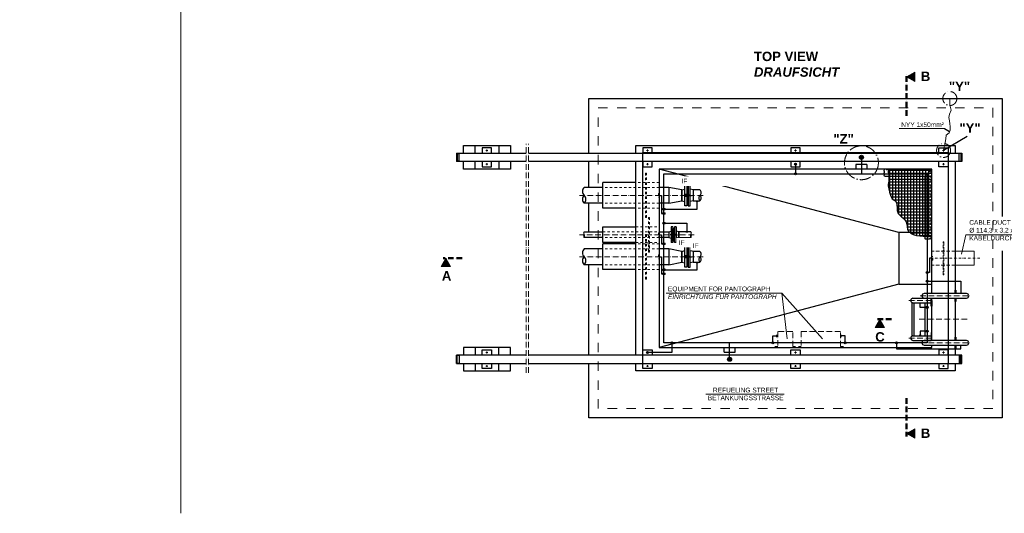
# Model space of a CAD drawing. Header units: millimetres. Extents: x -61498 to 2601997, y -16110 to 22287.
# Tile 16 of 27: x 17000 to 27479, y -1322 to 3934. Entities that reach past the tile are written whole.
import ezdxf

# ---------------------------------------------------------------- set-up
doc = ezdxf.new("R2010")
doc.units = ezdxf.units.MM
for name, pattern in [('ACAD_ISO10W100', [18, 12, -3, 0, -3]), ('JIS_02_1.0', [2, 1, -1]), ('STRICHPUNKT2', [0.5, 0.25, -0.125, 0, -0.125]), ('VERDECKT2', [0.1875, 0.125, -0.0625])]:
    doc.linetypes.add(name, pattern=pattern)
for name, color, linetype, lineweight in [('Bemaßung', 7, 'Continuous', 9), ('Beschriftung', 7, 'Continuous', 9), ('HO1N2-D50', 4, 'Continuous', 18), ('P------T2', 7, 'Continuous', 18), ('P-DABDICHTUNG', 7, 'Continuous', 18), ('P-ES-MD', 1, 'VERDECKT2', 18), ('verz. Bandstahl 30x3_5mm auf Putz', 1, 'GRENZE1', 35), ('verz. Bandstahl 30x3_5mm im Beton', 5, 'GRENZE1', 35)]:
    doc.layers.add(name, color=color, linetype=linetype, lineweight=lineweight)
for name, color, linetype in [('P-MU050ENTL', 7, 'Continuous'), ('P-MU150AUSL', 7, 'Continuous'), ('P-MU200EINL', 7, 'Continuous')]:
    doc.layers.add(name, color=color, linetype=linetype)
doc.styles.add('LBB3.5M1000', font='isocp.shx', dxfattribs={"height": 3.5})
doc.linetypes.add('GRENZE1', pattern='A,6.35,-2.54,[133,ltypeshp.shx,S=2.54,R=0,X=-2.54,Y=0],-2.54,25.4', length=36.83)

msp = doc.modelspace()

# ---------------------------------------------------------------- hatches: boundary and pattern name
h = msp.add_hatch()
h.set_pattern_fill('NET', color=256, scale=10)
h.set_pattern_definition([(0, (6798.886, 1983.35), (0, 31.75), []), (90, (6798.886, 1983.35), (-31.75, 2e-15), [])])
h.paths.add_polyline_path([(26707.09, 2343.398), (26247.57, 2343.398), (26248.04, 2325.998), (26244.282, 2313.792), (26244.282, 2308.158), (26246.161, 2300.177), (26249.449, 2292.666), (26249.919, 2279.052), (26249.449, 2272.949), (26248.979, 2256.048), (26248.509, 2244.312), (26249.449, 2231.637), (26249.449, 2212.858), (26243.812, 2179.996), (26241.463, 2166.382), (26258.509, 2099.976), (26266.919, 2063.956), (26284.94, 2025.534), (26313.773, 2009.925), (26332.996, 1987.112), (26339.003, 1929.479), (26339.003, 1901.863), (26348.614, 1870.645), (26367.837, 1852.635), (26388.261, 1831.022), (26409.886, 1815.413), (26436.317, 1781.794), (26441.122, 1757.78), (26444.727, 1726.562), (26448.331, 1702.549), (26456.741, 1685.739), (26486.776, 1655.722), (26510.804, 1646.116), (26544.443, 1636.511), (26580.485, 1632.909), (26615.326, 1629.307), (26633.347, 1628.106), (26650.167, 1628.106), (26670.591, 1623.303), (26681.403, 1625.705), (26698.223, 1628.106), (26707.09, 1628.106)])
at = {"lineweight": 5}
h = msp.add_hatch(dxfattribs=at)
h.set_pattern_fill('NET3', color=256, angle=180)
h.set_pattern_definition([(180, (9166.0728, 2063.398), (-4e-16, -3.175), []), (240, (9166.0728, 2063.398), (2.74963066, -1.5875), []), (300, (9166.0728, 2063.398), (2.74963066, 1.5875), [])])
h.paths.add_polyline_path([(24115.09, 2072.389), (24099.09, 2072.389), (24099.09, 2142.398), (24115.09, 2142.398)])
h.paths.add_polyline_path([(24099.09, 2054.407), (24115.09, 2054.407), (24115.09, 1984.398), (24099.09, 1984.398)])
h = msp.add_hatch(color=256)
h.dxf.hatch_style = 1
h.paths.add_polyline_path([(24095.343, 2063.398), (24104.714, 2057.987), (24104.714, 2068.808)])
h = msp.add_hatch(dxfattribs=at)
h.set_pattern_fill('NET3', color=256, angle=90)
h.set_pattern_definition([(90, (-33525.0593, -8773.027), (-3.175, 2e-16), []), (150, (-33525.0593, -8773.027), (-1.5875, -2.74963066), []), (210, (-33525.0593, -8773.027), (1.5875, -2.74963066), [])])
h.paths.add_polyline_path([(23970.09, 1652.982), (23952.09, 1652.982), (23952.09, 1711.491), (23970.09, 1711.491)])
h.paths.add_polyline_path([(23952.09, 1635), (23970.09, 1635), (23970.09, 1576.491), (23952.09, 1576.491)])
h = msp.add_hatch(color=256)
h.dxf.hatch_style = 1
h.paths.add_polyline_path([(23949.343, 1643.991), (23958.714, 1638.581), (23958.714, 1649.402)])
h = msp.add_hatch(dxfattribs=at)
h.set_pattern_fill('NET3', color=256, angle=180)
h.set_pattern_definition([(180, (9166.0728, 1408.9914), (-4e-16, -3.175), []), (240, (9166.0728, 1408.9914), (2.74963066, -1.5875), []), (300, (9166.0728, 1408.9914), (2.74963066, 1.5875), [])])
h.paths.add_polyline_path([(24115.09, 1417.982), (24099.09, 1417.982), (24099.09, 1487.991), (24115.09, 1487.991)])
h.paths.add_polyline_path([(24099.09, 1400), (24115.09, 1400), (24115.09, 1329.991), (24099.09, 1329.991)])
h = msp.add_hatch(color=256)
h.dxf.hatch_style = 1
h.paths.add_polyline_path([(24095.343, 1408.991), (24104.714, 1403.581), (24104.714, 1414.402)])
at = {"layer": 'Beschriftung'}
h = msp.add_hatch(color=256, dxfattribs=at)
h.dxf.hatch_style = 1
h.paths.add_polyline_path([(26439.867, 3326.753), (26526.207, 3376.602), (26526.207, 3276.905)])
h = msp.add_hatch(color=256, dxfattribs=at)
h.dxf.hatch_style = 1
h.paths.add_polyline_path([(21535.511, 1393.398), (21485.662, 1307.058), (21585.359, 1307.058)])
h = msp.add_hatch(color=256, dxfattribs=at)
h.dxf.hatch_style = 1
h.paths.add_polyline_path([(26155.009, 743.398), (26204.858, 657.058), (26105.161, 657.058)])
h = msp.add_hatch(color=256, dxfattribs=at)
h.dxf.hatch_style = 1
h.paths.add_polyline_path([(26439.867, -472.626), (26526.207, -522.474), (26526.207, -422.777)])
at = {"layer": 'verz. Bandstahl 30x3_5mm auf Putz', "lineweight": -3, "ltscale": 2.5}
h = msp.add_hatch(color=256, dxfattribs=at)
h.dxf.hatch_style = 1
edge = h.paths.add_edge_path()
edge.add_arc((25257.09, 2395.898), 10.718, 720, 1080, ccw=False)
h = msp.add_hatch(color=256, dxfattribs=at)
h.dxf.hatch_style = 1
edge = h.paths.add_edge_path()
edge.add_arc((25257.09, 2293.398), 10.718, 720, 1080, ccw=False)
h = msp.add_hatch(color=256, dxfattribs=at)
h.dxf.hatch_style = 1
edge = h.paths.add_edge_path()
edge.add_arc((23857.09, 1917.435), 10.718, 720, 1080, ccw=False)
h = msp.add_hatch(color=256, dxfattribs=at)
h.dxf.hatch_style = 1
edge = h.paths.add_edge_path()
edge.add_arc((23857.09, 1869.483), 10.718, 720, 1080, ccw=False)
h = msp.add_hatch(color=256, dxfattribs=at)
h.dxf.hatch_style = 1
edge = h.paths.add_edge_path()
edge.add_arc((23857.09, 1767.886), 10.718, -360, 0)
h = msp.add_hatch(color=256, dxfattribs=at)
h.dxf.hatch_style = 1
edge = h.paths.add_edge_path()
edge.add_arc((23857.09, 1547.899), 10.718, 720, 1080, ccw=False)
h = msp.add_hatch(color=256, dxfattribs=at)
h.dxf.hatch_style = 1
edge = h.paths.add_edge_path()
edge.add_arc((23857.09, 1272.016), 10.718, 720, 1080, ccw=False)
h = msp.add_hatch(color=256, dxfattribs=at)
h.dxf.hatch_style = 1
edge = h.paths.add_edge_path()
edge.add_arc((23857.09, 1227.085), 10.718, 720, 1080, ccw=False)
h = msp.add_hatch(color=256, dxfattribs=at)
h.dxf.hatch_style = 1
edge = h.paths.add_edge_path()
edge.add_arc((26657.09, 1241.857), 10.718, -540, -180)
h = msp.add_hatch(color=256, dxfattribs=at)
h.dxf.hatch_style = 1
edge = h.paths.add_edge_path()
edge.add_arc((26657.09, 1150.04), 10.718, 720, 1080, ccw=False)
h = msp.add_hatch(color=256, dxfattribs=at)
h.dxf.hatch_style = 1
edge = h.paths.add_edge_path()
edge.add_arc((26657.09, 871.067), 10.718, 720, 1080, ccw=False)
h = msp.add_hatch(color=256, dxfattribs=at)
h.dxf.hatch_style = 1
edge = h.paths.add_edge_path()
edge.add_arc((26657.09, 615.728), 10.718, -360, 0)
h = msp.add_hatch(color=256, dxfattribs=at)
h.dxf.hatch_style = 1
edge = h.paths.add_edge_path()
edge.add_arc((23939.914, 493.398), 10.718, 720, 1080, ccw=False)
h = msp.add_hatch(color=256, dxfattribs=at)
h.dxf.hatch_style = 1
edge = h.paths.add_edge_path()
edge.add_arc((25015.277, 493.398), 10.718, 720, 1080, ccw=False)
h = msp.add_hatch(color=256, dxfattribs=at)
h.dxf.hatch_style = 1
edge = h.paths.add_edge_path()
edge.add_arc((25786.366, 493.398), 10.718, 720, 1080, ccw=False)
h = msp.add_hatch(color=256, dxfattribs=at)
h.dxf.hatch_style = 1
edge = h.paths.add_edge_path()
edge.add_arc((26332.161, 493.398), 10.718, 720, 1080, ccw=False)
h = msp.add_hatch(color=256, dxfattribs=at)
h.dxf.hatch_style = 1
edge = h.paths.add_edge_path()
edge.add_arc((23682.09, 390.898), 10.718, 720, 1080, ccw=False)
at = {"layer": 'verz. Bandstahl 30x3_5mm im Beton', "lineweight": -3, "ltscale": 20}
h = msp.add_hatch(color=256, dxfattribs=at)
h.dxf.hatch_style = 1
edge = h.paths.add_edge_path()
edge.add_arc((25958.429, 2468.398), 21.435, -90, 270)
h = msp.add_hatch(color=256, dxfattribs=at)
h.dxf.hatch_style = 1
edge = h.paths.add_edge_path()
edge.add_arc((24555.751, 318.398), 21.435, 90, 450)

# ---------------------------------------------------------------- linework, layer by layer
for p, q in [((26844.198, 2776.038), (26896.523, 2743.396)), ((27083.029, 2691.178), (26832.09, 2540.898)), ((21647.604, 2513.398), (22389.245, 2513.398)), ((21647.604, 2513.398), (21647.604, 2423.398)), ((22389.245, 2423.398), (21647.604, 2423.398)), ((21657.604, 2513.398), (21657.604, 2423.398)), ((21657.604, 2508.398), (21677.604, 2508.398)), ((21677.604, 2428.398), (21657.604, 2428.398)), ((21677.604, 2428.398), (21677.604, 2508.398)), ((22414.245, 2513.398), (27027.09, 2513.398)), ((27027.09, 2423.398), (22414.245, 2423.398)), ((27017.09, 2508.398), (26997.09, 2508.398)), ((26997.09, 2428.398), (26997.09, 2508.398)), ((26997.09, 2428.398), (27017.09, 2428.398)), ((27017.09, 2513.398), (27017.09, 2423.398)), ((27027.09, 2513.398), (27027.09, 2423.398)), ((24090.423, 2268.398), (23807.09, 2343.398)), ((26632.09, 2268.398), (26707.09, 2343.398)), ((26357.09, 1668.398), (24090.423, 2268.398)), ((26202.413, 2268.398), (26632.09, 2268.398)), ((26632.09, 2268.398), (26632.09, 1598.658)), ((23207.09, 2147.548), (23007.09, 2147.548)), ((23907.09, 2147.548), (23807.09, 2147.548)), ((24081.342, 2063.398), (24067.68, 2063.398)), ((24101.59, 2063.398), (24148.34, 2063.398)), ((23207.09, 1979.248), (23007.09, 1979.248)), ((23907.09, 1979.248), (23807.09, 1979.248)), ((23007.09, 1674.141), (23207.09, 1674.141)), ((23207.09, 1613.841), (23007.09, 1613.841)), ((23807.09, 1674.141), (23907.09, 1674.141)), ((23907.09, 1613.841), (23807.09, 1613.841)), ((23907.09, 1674.141), (23907.09, 1613.841)), ((23935.342, 1643.991), (23921.68, 1643.991)), ((23955.59, 1643.991), (24002.34, 1643.991)), ((26632.09, 1668.398), (26707.09, 1668.398)), ((23207.09, 1493.141), (23007.09, 1493.141)), ((23907.09, 1493.141), (23807.09, 1493.141)), ((24081.342, 1408.991), (24067.68, 1408.991)), ((24101.59, 1408.991), (24148.34, 1408.991)), ((23207.09, 1324.841), (23007.09, 1324.841)), ((23907.09, 1324.841), (23807.09, 1324.841)), ((26357.09, 1118.398), (24090.423, 518.398)), ((26632.09, 1118.398), (26707.09, 1118.398)), ((26507.09, 967.548), (26701.09, 967.548)), ((27077.09, 1017.548), (26627.09, 1017.548)), ((26627.09, 969.248), (27077.09, 969.248)), ((26497.09, 565.38), (26497.09, 921.416)), ((26507.09, 919.248), (26701.09, 919.248)), ((26517.09, 919.248), (26517.09, 567.548)), ((26507.09, 567.548), (26701.09, 567.548)), ((24090.423, 518.398), (23807.09, 443.398)), ((26507.09, 519.248), (26701.09, 519.248)), ((27077.09, 517.548), (26627.09, 517.548)), ((26627.09, 469.248), (27077.09, 469.248)), ((22389.245, 363.398), (21647.604, 363.398)), ((21647.604, 273.398), (21647.604, 363.398)), ((21657.604, 273.398), (21657.604, 363.398)), ((21677.604, 358.398), (21657.604, 358.398)), ((21677.604, 358.398), (21677.604, 278.398)), ((27027.09, 363.398), (22414.245, 363.398)), ((26997.09, 358.398), (26997.09, 278.398)), ((26997.09, 358.398), (27017.09, 358.398)), ((27017.09, 273.398), (27017.09, 363.398)), ((27027.09, 273.398), (27027.09, 363.398)), ((21647.604, 273.398), (22389.245, 273.398)), ((21657.604, 278.398), (21677.604, 278.398)), ((22414.245, 273.398), (27027.09, 273.398)), ((27017.09, 278.398), (26997.09, 278.398))]:
    msp.add_line(p, q)
at = {"linetype": 'ACAD_ISO10W100', "lineweight": 18, "ltscale": 5}
for p, q in [((21982.604, 2540.898), (21962.604, 2540.898)), ((21972.604, 2530.898), (21972.604, 2550.898)), ((22389.245, 173.398), (22389.245, 2613.398)), ((22414.245, 173.398), (22414.245, 2613.398)), ((23692.09, 2540.898), (23672.09, 2540.898)), ((23682.09, 2530.898), (23682.09, 2550.898)), ((25267.09, 2540.898), (25247.09, 2540.898)), ((25257.09, 2530.898), (25257.09, 2550.898)), ((26822.09, 2540.898), (26842.09, 2540.898)), ((26832.09, 2530.898), (26832.09, 2550.898)), ((21982.604, 2395.898), (21962.604, 2395.898)), ((21972.604, 2385.898), (21972.604, 2405.898)), ((23692.09, 2395.898), (23672.09, 2395.898)), ((23682.09, 2385.898), (23682.09, 2405.898)), ((25267.09, 2395.898), (25247.09, 2395.898)), ((25257.09, 2385.898), (25257.09, 2405.898)), ((26822.09, 2395.898), (26842.09, 2395.898)), ((26832.09, 2385.898), (26832.09, 2405.898)), ((24273.494, 2063.398), (22958.835, 2063.398)), ((24176.958, 1643.991), (22958.835, 1643.991)), ((24273.494, 1408.991), (22958.835, 1408.991)), ((26462.165, 943.398), (26707.09, 943.398)), ((26582.165, 993.398), (27122.114, 993.398)), ((26574.016, 743.398), (27083.206, 743.398)), ((26462.165, 543.398), (26707.09, 543.398)), ((26582.165, 493.398), (27122.114, 493.398)), ((21982.604, 390.898), (21962.604, 390.898)), ((21972.604, 400.898), (21972.604, 380.898)), ((23692.09, 390.898), (23672.09, 390.898)), ((23682.09, 400.898), (23682.09, 380.898)), ((25267.09, 390.898), (25247.09, 390.898)), ((25257.09, 400.898), (25257.09, 380.898)), ((26822.09, 390.898), (26842.09, 390.898)), ((26832.09, 400.898), (26832.09, 380.898)), ((21982.604, 245.898), (21962.604, 245.898)), ((21972.604, 255.898), (21972.604, 235.898)), ((23692.09, 245.898), (23672.09, 245.898)), ((23682.09, 255.898), (23682.09, 235.898)), ((25267.09, 245.898), (25247.09, 245.898)), ((25257.09, 255.898), (25257.09, 235.898)), ((26822.09, 245.898), (26842.09, 245.898)), ((26832.09, 255.898), (26832.09, 235.898))]:
    msp.add_line(p, q, dxfattribs=at)
at = {"linetype": 'JIS_02_1.0', "lineweight": 18, "ltscale": 25}
for p, q in [((26697.09, 2333.398), (26202.439, 2333.398)), ((26697.09, 1598.57), (26697.09, 2333.398)), ((23807.09, 2147.548), (23207.09, 2147.548)), ((23807.09, 2199.898), (23557.09, 2199.898)), ((23807.09, 1979.248), (23207.09, 1979.248)), ((23807.09, 1926.898), (23557.09, 1926.898)), ((23557.09, 1728.392), (23807.09, 1728.392)), ((23207.09, 1674.141), (23807.09, 1674.141)), ((23807.09, 1613.841), (23207.09, 1613.841)), ((23807.09, 1493.141), (23207.09, 1493.141)), ((23557.09, 1560.092), (23807.09, 1560.092)), ((23807.09, 1545.491), (23557.09, 1545.491)), ((23807.09, 1324.841), (23207.09, 1324.841)), ((23807.09, 1272.491), (23557.09, 1272.491))]:
    msp.add_line(p, q, dxfattribs=at)
at = {"linetype": 'JIS_02_1.0', "lineweight": 18, "ltscale": 100}
msp.add_lwpolyline([(27357.09, -206.602), (23157.09, -206.602), (23157.09, 2993.398), (27357.09, 2993.398)], close=True, dxfattribs=at)
for points in [[(21722.604, 2513.398), (21722.604, 2593.398), (22222.604, 2593.398), (22222.604, 2513.398)], [(21847.604, 2513.398), (21847.604, 2593.398), (22097.604, 2593.398), (22097.604, 2513.398)], [(22022.604, 2513.398), (22022.604, 2568.398), (21922.604, 2568.398), (21922.604, 2513.398)], [(23557.09, 2513.398), (23557.09, 2593.398), (26957.09, 2593.398), (26957.09, 2513.398)], [(23732.09, 2513.398), (23732.09, 2568.398), (23632.09, 2568.398), (23632.09, 2513.398)], [(25307.09, 2513.398), (25307.09, 2568.398), (25207.09, 2568.398), (25207.09, 2513.398)], [(26782.09, 2513.398), (26782.09, 2568.398), (26882.09, 2568.398), (26882.09, 2513.398)], [(22222.604, 2423.398), (22222.604, 2343.398), (21722.604, 2343.398), (21722.604, 2423.398)], [(22097.604, 2423.398), (22097.604, 2343.398), (21847.604, 2343.398), (21847.604, 2423.398)], [(21922.604, 2423.398), (21922.604, 2368.398), (22022.604, 2368.398), (22022.604, 2423.398)], [(23557.09, 363.398), (23557.09, 2423.398)], [(23632.09, 2423.398), (23632.09, 2368.398), (23732.09, 2368.398), (23732.09, 2423.398)], [(25207.09, 2423.398), (25207.09, 2368.398), (25307.09, 2368.398), (25307.09, 2423.398)], [(26882.09, 2423.398), (26882.09, 2368.398), (26782.09, 2368.398), (26782.09, 2423.398)], [(26957.09, 2423.398), (26957.09, 1017.548)], [(26707.09, 1017.548), (26707.09, 2343.398), (23807.09, 2343.398), (23807.09, 443.398), (26707.09, 443.398), (26707.09, 469.248)], [(26202.413, 2268.398), (26201.368, 2273.382), (26201.368, 2274.793), (26201.91, 2276.855), (26202.669, 2279.676), (26203.537, 2280.87), (26204.079, 2282.606), (26204.513, 2284.451), (26204.405, 2285.97), (26203.862, 2287.597), (26203.429, 2289.442), (26202.778, 2291.178), (26201.91, 2293.457), (26200.934, 2297.255), (26200.934, 2300.076), (26201.26, 2302.355), (26202.236, 2305.285), (26203.32, 2308.758), (26203.646, 2311.362), (26203.646, 2313.532), (26202.995, 2316.028), (26201.693, 2319.826), (26200.934, 2324.166), (26201.151, 2327.53), (26201.693, 2330.786), (26202.561, 2333.824), (26203.103, 2336.863), (26202.995, 2339.25), (26202.344, 2340.552), (26202.344, 2343.398)], [(26632.09, 1668.398), (26357.09, 1668.398), (26357.09, 1118.398), (26632.09, 1118.398)], [(26707.09, 1598.658), (26702.106, 1597.613), (26700.695, 1597.613), (26698.633, 1598.155), (26695.812, 1598.914), (26694.618, 1599.782), (26692.882, 1600.324), (26691.037, 1600.758), (26689.518, 1600.649), (26687.89, 1600.107), (26686.046, 1599.673), (26684.31, 1599.023), (26682.031, 1598.155), (26678.233, 1597.179), (26675.412, 1597.179), (26673.133, 1597.504), (26670.203, 1598.481), (26666.73, 1599.565), (26664.126, 1599.89), (26661.956, 1599.89), (26659.46, 1599.24), (26655.662, 1597.938), (26651.322, 1597.179), (26647.958, 1597.396), (26644.702, 1597.938), (26641.664, 1598.806), (26638.625, 1599.348), (26636.238, 1599.24), (26634.936, 1598.589), (26632.09, 1598.589)], [(26957.09, 1017.548), (26957.09, 1053.398), (26963.09, 1053.398), (26963.09, 1017.548)], [(26632.09, 969.248), (26632.09, 967.548)], [(26707.09, 943.398), (26707.09, 883.398), (26701.09, 883.398), (26701.09, 969.248)], [(26707.09, 517.548), (26707.09, 969.248)], [(26957.09, 969.248), (26957.09, 517.548)], [(26963.09, 969.248), (26963.09, 933.398), (26957.09, 933.398), (26957.09, 969.248)], [(26632.09, 919.248), (26632.09, 567.548)], [(26707.09, 543.398), (26707.09, 603.398), (26701.09, 603.398), (26701.09, 517.548)], [(26957.09, 517.548), (26957.09, 553.398), (26963.09, 553.398), (26963.09, 517.548)], [(22222.604, 363.398), (22222.604, 443.398), (21722.604, 443.398), (21722.604, 363.398)], [(22097.604, 363.398), (22097.604, 443.398), (21847.604, 443.398), (21847.604, 363.398)], [(26957.09, 469.248), (26957.09, 363.398)], [(26963.09, 469.248), (26963.09, 433.398), (26957.09, 433.398), (26957.09, 469.248)], [(21922.604, 363.398), (21922.604, 418.398), (22022.604, 418.398), (22022.604, 363.398)], [(23632.09, 363.398), (23632.09, 418.398), (23732.09, 418.398), (23732.09, 363.398)], [(25207.09, 363.398), (25207.09, 418.398), (25307.09, 418.398), (25307.09, 363.398)], [(26882.09, 363.398), (26882.09, 418.398), (26782.09, 418.398), (26782.09, 363.398)], [(21722.604, 273.398), (21722.604, 193.398), (22222.604, 193.398), (22222.604, 273.398)], [(21847.604, 273.398), (21847.604, 193.398), (22097.604, 193.398), (22097.604, 273.398)], [(22022.604, 273.398), (22022.604, 218.398), (21922.604, 218.398), (21922.604, 273.398)], [(26957.09, 273.398), (26957.09, 193.398), (23557.09, 193.398), (23557.09, 273.398)], [(23732.09, 273.398), (23732.09, 218.398), (23632.09, 218.398), (23632.09, 273.398)], [(25307.09, 273.398), (25307.09, 218.398), (25207.09, 218.398), (25207.09, 273.398)], [(26782.09, 273.398), (26782.09, 218.398), (26882.09, 218.398), (26882.09, 273.398)]]:
    msp.add_lwpolyline(points)
for points in [[(26707.09, 2343.398), (26247.57, 2343.398), (26248.04, 2325.998), (26244.282, 2313.792), (26244.282, 2308.158), (26246.161, 2300.177), (26249.449, 2292.666), (26249.919, 2279.052), (26249.449, 2272.949), (26248.979, 2256.048), (26248.509, 2244.312), (26249.449, 2231.637), (26249.449, 2212.858), (26243.812, 2179.996), (26241.463, 2166.382), (26258.509, 2099.976), (26266.919, 2063.956), (26284.94, 2025.534), (26313.773, 2009.925), (26332.996, 1987.112), (26339.003, 1929.479), (26339.003, 1901.863), (26348.614, 1870.645), (26367.837, 1852.635), (26388.261, 1831.022), (26409.886, 1815.413), (26436.317, 1781.794), (26441.122, 1757.78), (26444.727, 1726.562), (26448.331, 1702.549), (26456.741, 1685.739), (26486.776, 1655.722), (26510.804, 1646.116), (26544.443, 1636.511), (26580.485, 1632.909), (26615.326, 1629.307), (26633.347, 1628.106), (26650.167, 1628.106), (26670.591, 1623.303), (26681.403, 1625.705), (26698.223, 1628.106), (26707.09, 1628.106)], [(24047.09, 2120.548), (23907.09, 2147.548), (23907.09, 1979.248), (24047.09, 2006.248)], [(24121.838, 2054.407), (24121.838, 2072.389), (24081.342, 2072.389), (24081.342, 2054.407)], [(24095.343, 2063.398), (24104.714, 2057.987), (24104.714, 2068.808)], [(23975.838, 1635), (23975.838, 1652.982), (23935.342, 1652.982), (23935.342, 1635)], [(23949.343, 1643.991), (23958.714, 1638.581), (23958.714, 1649.402)], [(24047.09, 1466.141), (23907.09, 1493.141), (23907.09, 1324.841), (24047.09, 1351.841)], [(24121.838, 1400), (24121.838, 1417.982), (24081.342, 1417.982), (24081.342, 1400)], [(24095.343, 1408.991), (24104.714, 1403.581), (24104.714, 1414.402)]]:
    msp.add_lwpolyline(points, close=True)
at = {"linetype": 'JIS_02_1.0', "lineweight": 18, "ltscale": 25}
for points in [[(23672.09, 2299.898), (23662.09, 2299.898), (23662.09, 1826.898), (23672.09, 1826.898)], [(23797.09, 2043.398), (23807.09, 2043.398), (23807.09, 2083.398), (23797.09, 2083.398)], [(23692.09, 1828.392), (23702.09, 1828.392), (23702.09, 1460.092), (23692.09, 1460.092)], [(23672.09, 1645.491), (23662.09, 1645.491), (23662.09, 1172.491), (23672.09, 1172.491)], [(23797.09, 1623.991), (23807.09, 1623.991), (23807.09, 1663.991), (23797.09, 1663.991)], [(23797.09, 1388.991), (23807.09, 1388.991), (23807.09, 1428.991), (23797.09, 1428.991)], [(26707.09, 1373.398), (26717.09, 1373.398), (26717.09, 1413.398), (26707.09, 1413.398)]]:
    msp.add_lwpolyline(points, close=True, dxfattribs=at)
at = {"linetype": 'ACAD_ISO10W100', "lineweight": 18, "ltscale": 5}
for points in [[(25257.09, 453.398), (25227.09, 453.398), (25227.09, 613.398), (25067.09, 613.398), (25067.09, 453.398), (25037.09, 453.398)], [(25767.09, 453.398), (25737.09, 453.398), (25737.09, 613.398), (25317.09, 613.398), (25317.09, 453.398), (25287.09, 453.398)]]:
    msp.add_lwpolyline(points, dxfattribs=at)
at = {"linetype": 'ACAD_ISO10W100', "lineweight": 18, "ltscale": 10}
for centre, radius in [((26899.329, 3093.916), 74.422), ((25958.621, 2410.333), 180.384), ((26832.778, 2541.416), 74.422)]:
    msp.add_circle(centre, radius, dxfattribs=at)
for centre, radius, start, end in [((23045.787, 2105.473), 57.164, 132.6049657, 227.3950343), ((24213.833, 2091.973), 38.823, 312.6049657, 47.3950343), ((23045.787, 2021.323), 57.164, 132.6049657, 227.3950343), ((22968.393, 2021.323), 57.164, 312.6049657, 47.3950343), ((24266.394, 2034.823), 38.823, 132.6049657, 227.3950343), ((24213.833, 2034.823), 38.823, 312.6049657, 47.3950343), ((23023.787, 1659.066), 22.495, 137.9216907, 222.0783093), ((23023.787, 1628.916), 22.495, 137.9216907, 222.0783093), ((22990.394, 1628.916), 22.495, 317.9216907, 42.0783093), ((24160.215, 1628.916), 22.495, 137.9216907, 222.0783093), ((24126.822, 1659.066), 22.495, 317.9216907, 42.0783093), ((24126.822, 1628.916), 22.495, 317.9216907, 42.0783093), ((23045.787, 1451.066), 57.164, 132.6049657, 227.3950343), ((23045.787, 1366.916), 57.164, 132.6049657, 227.3950343), ((22968.393, 1366.916), 57.164, 312.6049657, 47.3950343), ((24266.394, 1380.416), 38.823, 132.6049657, 227.3950343), ((24213.833, 1437.566), 38.823, 312.6049657, 47.3950343), ((24213.833, 1380.416), 38.823, 312.6049657, 47.3950343), ((26507.09, 943.398), 24.15, 90, 270), ((26627.09, 993.398), 24.15, 90, 270), ((27077.09, 993.398), 24.15, 270, 90), ((26507.09, 543.398), 24.15, 90, 270), ((26627.09, 493.398), 24.15, 90, 270), ((27077.09, 493.398), 24.15, 270, 90)]:
    msp.add_arc(centre, radius, start, end)
at = {"layer": 'Bemaßung', "color": 1}
msp.add_line((18715.654, 10435.695), (18715.654, -1321.912), dxfattribs=at)
at = {"layer": 'Beschriftung', "linetype": 'ACAD_ISO10W100', "lineweight": 50, "ltscale": 5}
for p, q in [((26439.867, 2910.209), (26439.867, 3356.728)), ((21708.669, 1393.398), (21505.536, 1393.398)), ((26278.143, 743.398), (26125.035, 743.398)), ((26439.867, -94.885), (26439.867, -502.6))]:
    msp.add_line(p, q, dxfattribs=at)
at = {"layer": 'Beschriftung'}
for points in [[(26439.867, 3326.753), (26526.207, 3376.602), (26526.207, 3276.905)], [(21535.511, 1393.398), (21485.662, 1307.058), (21585.359, 1307.058)], [(26155.009, 743.398), (26204.858, 657.058), (26105.161, 657.058)], [(26439.867, -472.626), (26526.207, -522.474), (26526.207, -422.777)]]:
    msp.add_lwpolyline(points, close=True, dxfattribs=at)
at = {"layer": 'HO1N2-D50'}
msp.add_lwpolyline([(26832.09, 2540.898), (26850.664, 2626.304), (26856.815, 2665.647), (26860.506, 2703.759), (26892.49, 2729.578), (26901.102, 2759.084), (26902.332, 2795.968), (26899.872, 2823.015), (26896.181, 2856.21), (26890.03, 2893.094), (26894.951, 2928.747), (26914.634, 2970.549), (26898.641, 3025.874), (26898.641, 3093.398)], dxfattribs=at)
at = {"layer": 'P------T2', "color": 7}
for p, q in [((27023.778, 1435.676), (27069.233, 1643.504)), ((27974.702, 1643.504), (27069.233, 1643.504)), ((23881.211, 1022.392), (25110.944, 1022.392)), ((25167.192, 536.526), (25110.944, 1022.392)), ((25110.944, 1022.392), (25544.576, 536.526)), ((25135.215, -52.325), (24303.836, -52.325))]:
    msp.add_line(p, q, dxfattribs=at)
at = {"layer": 'P-DABDICHTUNG', "ltscale": 200}
msp.add_line((26360.369, 2776.038), (26844.198, 2776.038), dxfattribs=at)
at = {"layer": 'P-ES-MD', "color": 7, "ltscale": 300}
for p, q in [((26957.09, 1468.398), (26707.09, 1468.398)), ((26957.09, 1318.398), (26707.09, 1318.398))]:
    msp.add_line(p, q, dxfattribs=at)
at = {"layer": 'P-ES-MD', "color": 7, "linetype": 'Continuous', "ltscale": 300}
for p, q in [((26957.09, 1468.398), (27157.09, 1468.398)), ((27157.09, 1468.398), (27157.09, 1318.398)), ((26957.09, 1318.398), (27157.09, 1318.398))]:
    msp.add_line(p, q, dxfattribs=at)
at = {"layer": 'P-ES-MD', "color": 7, "linetype": 'STRICHPUNKT2', "ltscale": 100}
msp.add_line((27220.189, 1393.398), (26707.09, 1393.398), dxfattribs=at)
at = {"layer": 'P-ES-MD', "color": 7, "ltscale": 300}
msp.add_lwpolyline([(26837.09, 1218.398), (26827.09, 1218.398), (26827.09, 1568.398), (26837.09, 1568.398)], close=True, dxfattribs=at)
for points in [[(26697.09, 969.248), (26697.09, 967.548)], [(26697.09, 519.248), (26697.09, 517.548)]]:
    msp.add_lwpolyline(points, dxfattribs=at)
at = {"layer": 'P-MU050ENTL', "linetype": 'Continuous', "ltscale": 10}
for p, q in [((24047.09, 2120.548), (24079.09, 2128.898)), ((24047.09, 2120.548), (24047.09, 2006.248)), ((24167.09, 2120.548), (24135.09, 2128.898)), ((24167.09, 2120.548), (24167.09, 2006.248)), ((24047.09, 2006.248), (24079.09, 1997.898)), ((24167.09, 2006.248), (24135.09, 1997.898)), ((23907.09, 1674.141), (23934.09, 1681.376)), ((23952.09, 1726.491), (23934.09, 1726.491)), ((23934.09, 1726.491), (23934.09, 1561.491)), ((23952.09, 1726.491), (23952.09, 1652.982)), ((23988.09, 1726.491), (23970.09, 1726.491)), ((23970.09, 1726.491), (23970.09, 1652.982)), ((23988.09, 1726.491), (23988.09, 1561.491)), ((24015.09, 1674.141), (23988.09, 1681.376)), ((23907.09, 1674.141), (23907.09, 1613.841)), ((23907.09, 1613.841), (23934.09, 1606.607)), ((23952.09, 1635), (23952.09, 1561.491)), ((23970.09, 1635), (23970.09, 1561.491)), ((24015.09, 1613.841), (23988.09, 1606.607)), ((24015.09, 1674.141), (24015.09, 1613.841)), ((24015.09, 1613.841), (24015.09, 1674.141)), ((23952.09, 1561.491), (23934.09, 1561.491)), ((23976.229, 1561.491), (23970.09, 1561.491)), ((23988.09, 1561.491), (23976.229, 1561.491)), ((24047.09, 1466.141), (24079.09, 1474.491)), ((24167.09, 1466.141), (24135.09, 1474.491)), ((24047.09, 1466.141), (24047.09, 1351.841)), ((24167.09, 1466.141), (24167.09, 1351.841)), ((24047.09, 1351.841), (24079.09, 1343.491)), ((24167.09, 1351.841), (24135.09, 1343.491))]:
    msp.add_line(p, q, dxfattribs=at)
for points in [[(24099.09, 2054.407), (24099.09, 1953.398), (24079.09, 1953.398), (24079.09, 2173.398), (24099.09, 2173.398), (24099.09, 2072.389)], [(24115.09, 2072.389), (24115.09, 2142.398), (24099.09, 2142.398), (24099.09, 2072.389)], [(24115.09, 2054.407), (24115.09, 1953.398), (24135.09, 1953.398), (24135.09, 2173.398), (24115.09, 2173.398), (24115.09, 2072.389)], [(24240.113, 2120.548), (24167.09, 2120.548), (24167.09, 2006.248), (24240.113, 2006.248)], [(24099.09, 2054.407), (24099.09, 1984.398), (24115.09, 1984.398), (24115.09, 2054.407)], [(23557.09, 1560.092), (23207.09, 1560.092), (23207.09, 1728.392), (23557.09, 1728.392)], [(24143.519, 1674.141), (24015.09, 1674.141), (24015.09, 1613.841), (24143.519, 1613.841)], [(24099.09, 1400), (24099.09, 1298.991), (24079.09, 1298.991), (24079.09, 1518.991), (24099.09, 1518.991), (24099.09, 1417.982)], [(24115.09, 1417.982), (24115.09, 1487.991), (24099.09, 1487.991), (24099.09, 1417.982)], [(24115.09, 1400), (24115.09, 1298.991), (24135.09, 1298.991), (24135.09, 1518.991), (24115.09, 1518.991), (24115.09, 1417.982)], [(24099.09, 1400), (24099.09, 1329.991), (24115.09, 1329.991), (24115.09, 1400)], [(24240.113, 1466.141), (24167.09, 1466.141), (24167.09, 1351.841), (24240.113, 1351.841)]]:
    msp.add_lwpolyline(points, dxfattribs=at)
at = {"layer": 'P-MU150AUSL', "linetype": 'Continuous', "ltscale": 10}
for p, q in [((23557.09, 2199.898), (23207.09, 2199.898)), ((23207.09, 1926.898), (23207.09, 2199.898)), ((23557.09, 1926.898), (23207.09, 1926.898)), ((23557.09, 1545.491), (23207.09, 1545.491)), ((23207.09, 1272.491), (23207.09, 1545.491)), ((23557.09, 1272.491), (23207.09, 1272.491))]:
    msp.add_line(p, q, dxfattribs=at)
at = {"layer": 'P-MU200EINL'}
for points in [[(23952.09, 1652.982), (23952.09, 1711.491), (23970.09, 1711.491), (23970.09, 1652.982)], [(23970.09, 1635), (23970.09, 1576.491), (23952.09, 1576.491), (23952.09, 1635)]]:
    msp.add_lwpolyline(points, dxfattribs=at)
at = {"layer": 'verz. Bandstahl 30x3_5mm auf Putz', "lineweight": -3, "ltscale": 2.5}
for p, q in [((25257.09, 2395.898), (25257.09, 2293.398)), ((25958.429, 2391.802), (25958.429, 2293.398)), ((23802.09, 2063.398), (23829.59, 2063.398)), ((23829.59, 2063.398), (23829.59, 1869.483)), ((23857.09, 1917.435), (24209.069, 1917.435)), ((23829.59, 1869.483), (23854.64, 1869.483)), ((23857.09, 1767.886), (24101.28, 1767.886)), ((23802.09, 1643.991), (23829.59, 1643.991)), ((23829.59, 1643.991), (23829.59, 1547.899)), ((23829.59, 1547.899), (23854.64, 1547.899)), ((23802.09, 1408.991), (23829.59, 1408.991)), ((23829.59, 1408.991), (23829.59, 1227.085)), ((26712.09, 1393.398), (26684.59, 1393.398)), ((26684.59, 1393.398), (26684.59, 1241.857)), ((23857.09, 1272.016), (24209.069, 1272.016)), ((23829.59, 1227.085), (23854.64, 1227.085)), ((26684.59, 1241.857), (26659.54, 1241.857)), ((26657.09, 1150.04), (27017.602, 1150.04)), ((27017.602, 1150.04), (27017.602, 1020.739)), ((23939.914, 493.398), (23939.914, 390.898)), ((24555.751, 394.994), (24555.751, 493.398)), ((26332.161, 428.63), (27017.602, 428.63)), ((23939.914, 390.898), (23682.09, 390.898))]:
    msp.add_line(p, q, dxfattribs=at)
at = {"layer": 'verz. Bandstahl 30x3_5mm auf Putz', "linetype": 'Continuous', "lineweight": -3, "ltscale": 2.5}
for p, q in [((24197.936, 2002.018), (24220.202, 2002.018)), ((24209.069, 1917.435), (24209.069, 2002.018)), ((24101.28, 1767.886), (24101.28, 1676.277)), ((24090.147, 1676.277), (24112.413, 1676.277)), ((24197.936, 1347.612), (24220.202, 1347.612)), ((24209.069, 1272.016), (24209.069, 1347.612)), ((27006.469, 1020.739), (27028.735, 1020.739)), ((26595.592, 914.983), (26573.326, 914.983)), ((26584.459, 871.067), (26584.459, 914.983)), ((26657.09, 871.067), (26584.459, 871.067)), ((25015.277, 493.398), (25015.277, 566.029)), ((25015.277, 566.029), (25059.193, 566.029)), ((25059.193, 554.896), (25059.193, 577.162)), ((25742.45, 554.896), (25742.45, 577.162)), ((25786.366, 566.029), (25742.45, 566.029)), ((25786.366, 493.398), (25786.366, 566.029)), ((26595.592, 571.813), (26573.326, 571.813)), ((26657.09, 615.728), (26584.459, 615.728)), ((26584.459, 615.728), (26584.459, 571.813)), ((26332.161, 493.398), (26332.161, 428.63)), ((27028.735, 466.3), (27006.469, 466.3)), ((27017.602, 428.63), (27017.602, 466.3))]:
    msp.add_line(p, q, dxfattribs=at)
at = {"layer": 'verz. Bandstahl 30x3_5mm auf Putz', "lineweight": -3, "ltscale": 2.5}
msp.add_lwpolyline([(23857.09, 2293.398), (26657.09, 2293.398), (26657.09, 493.398), (23857.09, 493.398)], close=True, dxfattribs=at)
at = {"layer": 'verz. Bandstahl 30x3_5mm auf Putz', "linetype": 'Continuous', "lineweight": -3, "ltscale": 2.5}
for centre in [(25257.09, 2395.898), (25257.09, 2293.398), (23857.09, 1917.435), (23857.09, 1869.483), (23857.09, 1767.886), (23857.09, 1547.899), (23857.09, 1272.016), (23857.09, 1227.085), (26657.09, 1241.857), (26657.09, 1150.04), (26657.09, 871.067), (26657.09, 615.728), (23939.914, 493.398), (25015.277, 493.398), (25786.366, 493.398), (26332.161, 493.398), (23682.09, 390.898)]:
    msp.add_circle(centre, 10.718, dxfattribs=at)
at = {"layer": 'verz. Bandstahl 30x3_5mm im Beton', "lineweight": -3, "ltscale": 20}
for p, q in [((25958.429, 2468.398), (25958.429, 2391.802)), ((26016.662, 2391.802), (25900.196, 2391.802)), ((25900.196, 2391.802), (25900.196, 2343.398)), ((26016.662, 2391.802), (26016.662, 2343.398)), ((24497.518, 394.994), (24497.518, 443.398)), ((24613.984, 394.994), (24613.984, 443.398)), ((24497.518, 394.994), (24613.984, 394.994)), ((24555.751, 318.398), (24555.751, 394.994))]:
    msp.add_line(p, q, dxfattribs=at)
at = {"layer": 'verz. Bandstahl 30x3_5mm im Beton', "lineweight": -3, "ltscale": 5}
for points in [[(23057.09, 3093.398), (27457.09, 3093.398), (27457.09, 1839.272)], [(23057.09, 2513.398), (23057.09, 3093.398)], [(23057.09, 2147.548), (23057.09, 2423.398)], [(23057.09, 1674.141), (23057.09, 1979.248)], [(27457.09, 1473.05), (27457.09, -306.602), (23057.09, -306.602), (23057.09, 273.398)], [(23057.09, 363.398), (23057.09, 1324.841)]]:
    msp.add_lwpolyline(points, dxfattribs=at)
msp.add_lwpolyline([(23632.09, 2518.398), (26882.09, 2518.398), (26882.09, 268.398), (23632.09, 268.398)], close=True, dxfattribs=at)
at = {"layer": 'verz. Bandstahl 30x3_5mm im Beton', "lineweight": -3, "ltscale": 20}
for centre in [(25958.429, 2468.398), (24555.751, 318.398)]:
    msp.add_circle(centre, 21.435, dxfattribs=at)

# ---------------------------------------------------------------- texts
at = {"layer": 'Beschriftung', "char_height": 100, "attachment_point": 1, "style": 'LBB3.5M1000'}
for s, width, insert in [('{\\fArial|b1|i0|c0|p34;TOP VIEW\\P\\fArial|b1|i1|c0|p34;DRAUFSICHT}', 963.55424, (24814.419, 3592.832)), ('{\\fArial|b1|i0|c0|p34;B}', 100, (26590.633, 3380.153)), ('{\\fArial|b1|i0|c0|p34;"Y"}', 100, (26889.411, 3273.183)), ('{\\fArial|b1|i0|c0|p34;"Y"}', 100, (27001.282, 2831.232)), ('{\\fArial|b1|i0|c0|p34;"Z"}', 100, (25659.713, 2714.801)), ('{\\fArial|b1|i0|c0|p34;A}', 100, (21492.993, 1256.514)), ('{\\fArial|b1|i0|c0|p34;C}', 100, (26105.644, 606.514)), ('{\\fArial|b1|i0|c0|p34;B}', 100, (26590.633, -419.226))]:
    msp.add_mtext_dynamic_manual_height_columns(s, width=width, gutter_width=17.5, heights=[0], dxfattribs=dict(at, insert=insert))
at = {"layer": 'Beschriftung', "char_height": 50, "attachment_point": 1, "style": 'LBB3.5M1000'}
for s, insert, width in [('{\\fArial|b0|i0|c0|p34;CABLE DUCT    DN100\\PØ 114,3 x 3,2 x 450\\PKABELDURCHFUEHRUNG}', (27105.926, 1800.428), 897.49308), ('{\\fArial|b0|i0|c0|p34;EQUIPMENT FOR PANTOGRAPH\\P\\fArial|b0|i1|c0|p34;EINRICHTUNG FÜR PANTOGRAPH\\fArial|b0|i0|c0|p34; \\H1.2057x; }', (23899.102, 1092.682), 1235.81011), ('\\pi273.99;{\\fArial|b0|i0|c0|p34;REFUELING STREET\\P\\pi218.67;BETANKUNGSSTRASSE\\H1.0213x; }', (7938.292, 15.189), 1235.81011), ('\\pi273.99;{\\fArial|b0|i0|c0|p34;REFUELING STREET\\P\\pi218.67;BETANKUNGSSTRASSE\\H1.0213x; }', (24104.18, 15.189), 1235.81011)]:
    msp.add_mtext(s, dxfattribs=dict(at, insert=insert, width=width))
at = {"layer": 'P------T2', "color": 1, "insert": (26381.868, 2840.973), "char_height": 50, "width": 482.94253, "attachment_point": 1}
msp.add_mtext('{\\fArial|b0|i0|c0|p34;\\C256;NYY 1x50mm²}', dxfattribs=at)

# ---------------------------------------------------------------- next in the draw order: texts
at = {"layer": 'Beschriftung', "char_height": 50, "width": 1235.81011, "attachment_point": 1, "style": 'LBB3.5M1000', "bg_fill": 2}
for insert in [(24043.266, 2239.536), (24164.063, 1553.093)]:
    msp.add_mtext('{\\fArial|b0|i0|c0|p34;IF}', dxfattribs=dict(at, insert=insert))

# ---------------------------------------------------------------- next in the draw order: texts
at = {"layer": 'Beschriftung', "insert": (24013.77, 1585.38), "char_height": 50, "width": 1235.81011, "attachment_point": 1, "style": 'LBB3.5M1000', "bg_fill": 2}
msp.add_mtext('{\\fArial|b0|i0|c0|p34;IF}', dxfattribs=at)

doc.saveas('drawing.dxf')
